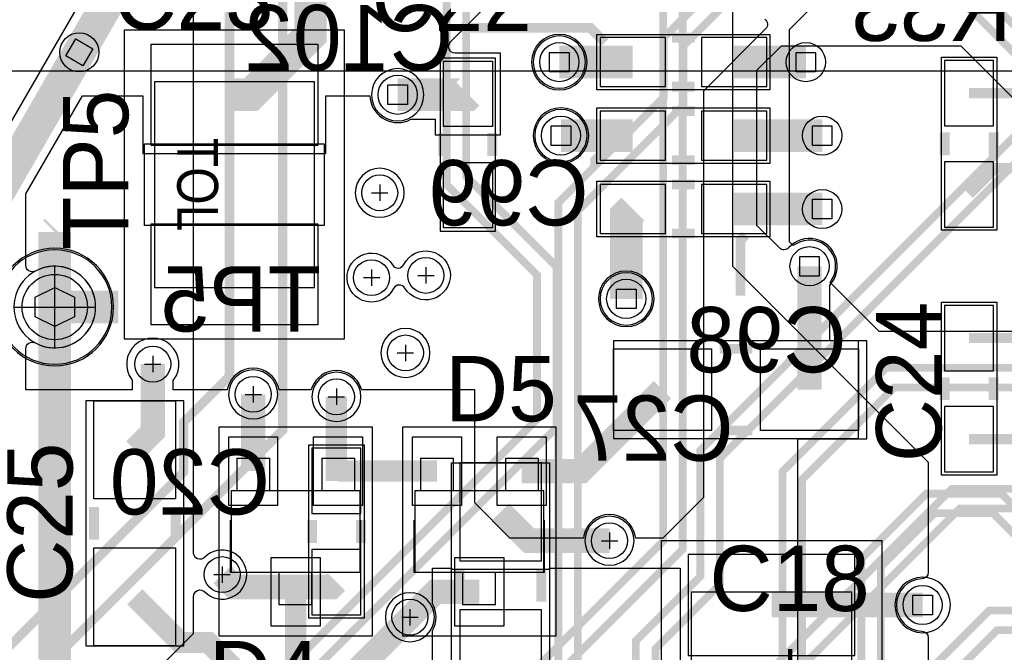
# Model space of a CAD drawing. Extents: x -9303 to 12731, y -3355 to 4522.
# Tile 15 of 51: x 568 to 1172, y 2488 to 2876. Entities that reach past the tile are written whole.
import ezdxf
from ezdxf.enums import TextEntityAlignment as Align

# ---------------------------------------------------------------- set-up
doc = ezdxf.new("R2010")
doc.units = 0
for name, color, linetype in [('BG_DIMENSION', 2, 'CONTINUOUS'), ('ET_BOTTOM', 1, 'CONTINUOUS'), ('ET_LY3', 103, 'CONTINUOUS'), ('ET_LY6', 7, 'CONTINUOUS'), ('ET_LY8', 213, 'CONTINUOUS'), ('ET_TOP', 5, 'CONTINUOUS'), ('MA_NCLEGEND-1-10', 231, 'CONTINUOUS'), ('PG_ASSEMBLY_BOTTOM', 12, 'CONTINUOUS'), ('PG_ASSEMBLY_TOP', 103, 'CONTINUOUS'), ('PG_ORIGIN', 231, 'CONTINUOUS'), ('PG_PLACE_BOUND_BOTTOM', 254, 'CONTINUOUS'), ('PG_PLACE_BOUND_TOP', 200, 'CONTINUOUS'), ('PG_SILKSCREEN_BOTTOM', 212, 'CONTINUOUS'), ('PG_SILKSCREEN_TOP', 110, 'CONTINUOUS'), ('PIN_BOTTOM', 7, 'CONTINUOUS'), ('PIN_LY2GND', 1, 'CONTINUOUS'), ('PIN_LY3', 110, 'CONTINUOUS'), ('PIN_LY4GND', 254, 'CONTINUOUS'), ('PIN_LY5', 7, 'CONTINUOUS'), ('PIN_LY6', 7, 'CONTINUOUS'), ('PIN_LY7PWR', 254, 'CONTINUOUS'), ('PIN_LY8', 110, 'CONTINUOUS'), ('PIN_LY9GND', 254, 'CONTINUOUS'), ('PIN_PASTEMASK_BOTTOM', 1, 'CONTINUOUS'), ('PIN_PASTEMASK_TOP', 5, 'CONTINUOUS'), ('PIN_SOLDERMASK_BOTTOM', 1, 'CONTINUOUS'), ('PIN_SOLDERMASK_TOP', 5, 'CONTINUOUS'), ('PIN_TOP', 5, 'CONTINUOUS'), ('RD_SILKSCREEN_BOTTOM', 12, 'CONTINUOUS'), ('RD_SILKSCREEN_TOP', 155, 'CONTINUOUS'), ('RKI_ALL', 2, 'CONTINUOUS'), ('TOL_ASSEMBLY_BOTTOM', 231, 'CONTINUOUS'), ('TOL_ASSEMBLY_TOP', 231, 'CONTINUOUS'), ('VC_BOTTOM', 254, 'CONTINUOUS'), ('VC_FILMMASKBOTTOM', 1, 'CONTINUOUS'), ('VC_LY2GND', 1, 'CONTINUOUS'), ('VC_LY3', 254, 'CONTINUOUS'), ('VC_LY4GND', 254, 'CONTINUOUS'), ('VC_LY5', 7, 'CONTINUOUS'), ('VC_LY6', 7, 'CONTINUOUS'), ('VC_LY7PWR', 254, 'CONTINUOUS'), ('VC_LY8', 254, 'CONTINUOUS'), ('VC_LY9GND', 254, 'CONTINUOUS'), ('VC_SOLDERMASK_BOTTOM', 1, 'CONTINUOUS'), ('VC_SOLDERMASK_TOP', 5, 'CONTINUOUS'), ('VC_TOP', 5, 'CONTINUOUS'), ('VKO_TOP', 110, 'CONTINUOUS')]:
    doc.layers.add(name, color=color, linetype=linetype)

# ---------------------------------------------------------------- blocks, each defined once
blk = doc.blocks.new('FIGURE_CROSS')
for points in [[(-0.5, 0), (0.5, 0)], [(0, 0.5), (0, -0.5)]]:
    blk.add_lwpolyline(points)
blk = doc.blocks.new('FIGURE_SQUARE')
blk.add_lwpolyline([(-0.5, -0.5), (-0.5, 0.5), (0.5, 0.5), (0.5, -0.5)], close=True)
blk = doc.blocks.new('FIGURE_HEX')
blk.add_lwpolyline([(-0.5, 0), (-0.25, 0.5), (0.25, 0.5), (0.5, 0), (0.25, -0.5), (-0.25, -0.5)], close=True)

msp = doc.modelspace()

# ---------------------------------------------------------------- linework, layer by layer
at = {"layer": 'BG_DIMENSION'}
msp.add_lwpolyline([(2528.74, 2844.49), (-1308.37, 2844.49)], dxfattribs=at)
at = {"layer": 'ET_BOTTOM'}
for points, const_width in [([(2403.71, 2885.4), (2375, 2914.11), (2375, 2941.16), (2361.63, 2954.53), (2161.4, 2954.53), (2040, 2833.13), (1920.43, 2833.13), (1920.42, 2833.14), (1909.56, 2833.14), (1889.55, 2813.13), (1566.88, 2813.13), (1549.01, 2831), (1150, 2831)], 6.25), ([(605, 2856.03), (655, 2942.63)], 20), ([(555, 2769.42), (605, 2856.03)], 20), ([(944, 2850), (899, 2850)], 20), ([(1006, 2850), (1050, 2850)], 20), ([(900, 2805), (944, 2805)], 20), ([(1006, 2805), (1060, 2805)], 20), ([(2403.71, 2735.4), (2384.58, 2754.53), (2084.53, 2754.53), (2076.87, 2746.87), (1291.08, 2746.87), (1252.95, 2785), (1166, 2785), (1150, 2769)], 6.25), ([(944, 2760), (940, 2756), (940, 2705)], 20), ([(1006, 2760), (1060, 2760)], 20), ([(1150, 2681), (1211, 2681), (1265, 2735), (1690.51, 2735), (1789.89, 2635.62), (2276.44, 2635.62), (2295.79, 2616.27), (2311.63, 2616.27), (2322.84, 2627.48), (2322.84, 2631.58), (2357.53, 2666.27), (2361.63, 2666.27), (2372.84, 2677.48), (2372.84, 2681.58), (2396.28, 2705.02), (2423.33, 2705.02), (2453.71, 2735.4)], 6.25), ([(1150, 2619), (1234, 2619), (1325, 2710), (1645, 2710), (1790, 2565), (2220, 2565), (2270, 2515), (2403.06, 2515), (2430, 2488.06), (2430, 2483.96), (2445.79, 2468.17), (2461.63, 2468.17), (2472.84, 2479.38), (2472.84, 2577.16), (2425, 2625), (2425, 2664.11), (2403.71, 2685.4)], 6.25), ([(762.5, 2593.5), (762.5, 2645)], 13), ([(863, 2574.5), (880.63, 2556.87), (929.75, 2556.87)], 15), ([(762.5, 2531.5), (759.5, 2528.5), (700.1, 2528.5), (692.5, 2536.1)], 15), ([(1029, 2517.5), (1121.5, 2517.5)], 15), ([(807.5, 2510), (723.5, 2426), (530, 2426), (397, 2293), (397, 1750), (426, 1721), (509, 1721), (587, 1643), (930, 1643), (1018, 1731), (1018, 1828), (956.63, 1889.37), (917.25, 1889.37)], 15)]:
    msp.add_lwpolyline(points, dxfattribs=dict(at, const_width=const_width))
msp.add_lwpolyline([(821.31, 2414.52), (821.31, 2501.88, 0.272206), (821.31, 2518.12), (821.31, 2540), (832.98, 2540), (832.98, 2539.48), (893.02, 2539.48), (893.02, 2540), (972.98, 2540), (972.98, 2481.48)], format="xyb", dxfattribs=at)
at = {"layer": 'ET_LY3'}
for points, const_width in [([(1195.47, 3155.82), (1170.3, 3130.65), (1170.3, 3095.54), (1149.6, 3074.84), (1115.48, 3074.84), (1091.91, 3098.41), (1091.91, 3132.52), (1076.99, 3147.44), (1000.56, 3147.44), (830, 2976.88), (830, 2775), (885.37, 2719.63), (885.37, 2631.34), (592.03, 2338)], 4.8), ([(1182.3, 3090.56), (1154.58, 3062.84), (1110.5, 3062.84), (1079.91, 3093.43), (1079.91, 3127.54), (1072.01, 3135.44), (1005.54, 3135.44), (842, 2971.9), (842, 2779.98), (897.37, 2724.61), (897.37, 2626.36), (597.01, 2326)], 4.8), ([(1294.98, 3023.38), (1060, 3023.38), (962.59, 2925.97), (962.59, 2556.59), (733, 2327), (681, 2327), (522.98, 2168.98), (522.98, 1951.02), (592, 1882), (592, 1012), (471, 891), (471, 737.02), (563.42, 644.6), (563.42, 366.15), (593.82, 335.75)], 4.8), ([(1290, 3011.38), (1064.98, 3011.38), (974.59, 2920.99), (974.59, 2551.61), (737.98, 2315), (685.98, 2315), (534.98, 2164), (534.98, 1956), (604, 1886.98), (604, 1007.02), (483, 886.02), (483, 742), (575.42, 649.58), (575.42, 371.13), (582.77, 363.78), (589.42, 363.78), (593.82, 368.18), (593.82, 385.75)], 4.8), ([(265, 1173.82), (265, 1245), (330, 1310), (330, 1961.82), (350, 1981.82), (350, 2280.01), (669, 2599.01), (669, 2629.64), (697, 2657.64), (697, 2957), (740, 3000)], 5.75), ([(1180.37, 2852.72), (1152.97, 2880.12), (1152.97, 2911.85), (1194.8, 2953.68)], 4.8), ([(264.61, 1124.61), (295, 1155), (295, 1225), (360, 1290), (360, 1943), (380, 1963), (380, 2275), (729.63, 2624.63), (729.63, 2901.54), (727.48, 2903.69), (727.48, 2919.53), (728, 2920.05), (728, 2938), (740, 2950)], 5.75), ([(605, 2856.03), (655, 2942.63)], 20), ([(1185.35, 2864.72), (1164.97, 2885.1), (1164.97, 2906.87), (1199.78, 2941.68)], 4.8), ([(555, 2769.42), (605, 2856.03)], 20), ([(1195.92, 2588.62), (1139.41, 2588.62), (1029.03, 2478.24), (1029.03, 2344.81), (912.42, 2228.2), (912.42, 2087.44), (938.87, 2060.99), (964.27, 2060.99), (989.32, 2086.04), (989.32, 2188.21), (1002.74, 2201.63), (1014.41, 2201.63), (1027.82, 2188.22), (1027.82, 2083.98), (980.76, 2036.92), (728.34, 2036.92), (633, 1941.58), (633, 862.02), (674, 821.02), (674, 644.98), (613.42, 584.4), (613.42, 316.15), (643.82, 285.75)], 4.8), ([(1200.9, 2576.62), (1144.39, 2576.62), (1041.03, 2473.26)], 4.8), ([(1222.37, 2514.1), (1162.26, 2514.1), (1077.11, 2428.95), (1077.11, 2170.18), (1093.75, 2153.54), (1136.16, 2153.54), (1161.21, 2178.59), (1161.21, 2439.55), (1172.37, 2450.71), (1188.18, 2450.71)], 4.8), ([(1227.35, 2502.1), (1167.24, 2502.1), (1089.11, 2423.97), (1089.11, 2175.16), (1098.73, 2165.54), (1131.18, 2165.54), (1149.21, 2183.57), (1149.21, 2444.53), (1167.39, 2462.71), (1193.16, 2462.71)], 4.8)]:
    msp.add_lwpolyline(points, dxfattribs=dict(at, const_width=const_width))
at = {"layer": 'ET_LY6'}
for points in [[(1005, 2915), (1005, 2725), (1125, 2605), (1125, 2537.51, -0.406553), (1121.1, 2533.52, 0.975343), (1121.1, 2501.48, -0.406553), (1125, 2497.49), (1125, 2175)], [(1463.54, 2685), (1095, 2685), (1064.93, 2715.07), (1065.78, 2716.43, 0.800442), (1043.68, 2738.53), (1042.32, 2737.68), (1040, 2740), (1040, 2870), (1077.5, 2907.5), (1593.72, 2907.5, 0.721929)], [(100, 1925), (675, 2500), (675, 2522.71, -0.669046), (681.84, 2525.52, 2.427132), (681.84, 2546.68, -0.669046), (675, 2549.49), (675, 2900)]]:
    msp.add_lwpolyline(points, format="xyb", dxfattribs=at)
for points in [[(915.02, 2850, 1), (882.98, 2850, 1)], [(816.02, 2830, 1), (783.98, 2830, 1)], [(916.02, 2805, 1), (883.98, 2805, 1)], [(804.02, 2770, 1), (773.98, 2770, 1)], [(797.43, 2711.27, -3.87035), (796.83, 2725.81, 0.589185), (803.82, 2726.1, -3.87035), (804.42, 2711.56, 0.589185)], [(956.02, 2705, 1), (923.98, 2705, 1)], [(819.77, 2671.87, 1), (789.73, 2671.87, 1)], [(726.52, 2646.5, 1), (696.48, 2646.5, 1)], [(777.52, 2645, 1), (747.48, 2645, 1)], [(944.77, 2556.87, 1), (914.73, 2556.87, 1)], [(822.52, 2510, 1), (792.48, 2510, 1)]]:
    msp.add_lwpolyline(points, format="xyb", close=True, dxfattribs=at)
at = {"layer": 'ET_LY8'}
for points, const_width in [([(3101.81, 3035.4), (3132.21, 3005), (3167, 3005), (3183, 3021), (3183, 3181.42), (3134.09, 3230.33), (1364.78, 3230.33), (1086.45, 2952), (1050.02, 2952), (963, 2864.98), (963, 2828.55), (898.36, 2763.91), (898.36, 2105.34), (825.03, 2032.01), (756.03, 2032.01), (704.76, 1980.74), (704.76, 1861.71), (535.77, 1692.72), (535.77, 1100.77), (359.83, 924.83), (359.83, 558.19), (463.42, 454.6), (463.42, 216.15), (493.82, 185.75)], 4.8), ([(1369.76, 3218.33), (1091.43, 2940), (1055, 2940), (975, 2860), (975, 2823.57), (910.36, 2758.93), (910.36, 2100.36), (830.01, 2020.01), (761.01, 2020.01), (716.76, 1975.76), (716.76, 1856.73), (547.77, 1687.74), (547.77, 1095.79), (371.83, 919.85), (371.83, 563.17), (475.42, 459.58), (475.42, 221.13), (482.77, 213.78), (489.42, 213.78), (493.82, 218.18), (493.82, 235.75)], 4.8), ([(605, 2856.03), (655, 2942.63)], 20), ([(555, 2769.42), (605, 2856.03)], 20), ([(1207.16, 2834.01), (985.34, 2612.19), (985.34, 2535.08), (945.89, 2495.63), (945.89, 2300.16), (960.22, 2285.83), (960.22, 2045.5), (604, 1689.28), (604, 1477.98), (578, 1451.98), (578, 1004), (402, 828), (402, 624.02), (513.42, 512.6), (513.42, 166.15), (543.82, 135.75)], 4.8), ([(1212.14, 2822.01), (997.34, 2607.21), (997.34, 2530.1), (957.89, 2490.65), (957.89, 2305.14), (972.22, 2290.81), (972.22, 2040.52), (616, 1684.3), (616, 1473), (590, 1447), (590, 999.02), (414, 823.02), (414, 629), (525.42, 517.58), (525.42, 171.13), (532.77, 163.78), (539.42, 163.78), (543.82, 168.18), (543.82, 185.75)], 4.8), ([(1227.39, 2662.75), (1099.16, 2662.75), (1035.65, 2599.24), (1035.65, 2308.47), (1051.57, 2292.55), (1079.13, 2292.55), (1095.96, 2309.38), (1095.96, 2540.85), (1128.82, 2573.71), (1164.64, 2573.71), (1192.11, 2546.24)], 4.8), ([(1232.37, 2650.75), (1104.14, 2650.75), (1047.65, 2594.26), (1047.65, 2313.45), (1056.55, 2304.55), (1074.15, 2304.55), (1083.96, 2314.36), (1083.96, 2545.83), (1123.84, 2585.71), (1169.62, 2585.71), (1204.11, 2551.22)], 4.8)]:
    msp.add_lwpolyline(points, dxfattribs=dict(at, const_width=const_width))
at = {"layer": 'ET_TOP'}
for points, const_width in [([(605, 2856.03), (655, 2942.63)], 20), ([(746.61, 2911.61), (746.61, 2866.61), (710, 2830), (700, 2830)], 20), ([(555, 2769.42), (605, 2856.03)], 20), ([(843, 2830.5), (842.5, 2830), (800, 2830)], 20), ([(591, 2747), (590, 2746)], 20), ([(590, 2746), (590, 2700)], 20), ([(1052.25, 2649.37), (1052.25, 2725)], 15), ([(590, 2700), (590, 2664)], 20), ([(590, 2700), (629, 2700)], 20), ([(590, 2664), (592, 2662)], 20), ([(639, 2612.5), (650, 2623.5), (650, 2665)], 15), ([(711.5, 2646.5), (711.5, 2599.5)], 15), ([(876, 2599.5), (912.38, 2599.5), (962.25, 2649.37)], 15), ([(762.5, 2645), (762.5, 2600.5), (763.5, 2599.5)], 13), ([(824, 2599.5), (763.5, 2599.5)], 13), ([(807.5, 2510), (823, 2525.5), (850, 2525.5)], 15), ([(639, 2522.5), (667, 2494.5), (684, 2494.5), (709, 2469.5), (709, 2404), (675, 2370), (675, 2369)], 13), ([(737.5, 2525.5), (737.5, 2435), (744, 2428.5)], 13)]:
    msp.add_lwpolyline(points, dxfattribs=dict(at, const_width=const_width))
for points, format in [([(1024.85, 2876.34, -0.457873), (1025.3, 2870.3), (987.25, 2832.25), (987.25, 2583.25), (962.5, 2558.5), (945.77, 2558.5), (945.44, 2560.1, 0.815106), (914.06, 2560.1), (913.73, 2558.5), (868.75, 2558.5), (847.25, 2580), (847.25, 2649.37), (777.97, 2649.37), (777.49, 2650.66, 0.691326), (747.51, 2650.66), (747.03, 2649.37), (727.33, 2649.37), (726.92, 2650.83, 0.757873), (696.08, 2650.83), (695.67, 2649.37), (662.52, 2649.37), (662.52, 2654.98), (662.9, 2655.51, 1.977107), (637.1, 2655.51), (637.48, 2654.98), (637.48, 2649.37), (572.25, 2649.37), (572.25, 2674.44, -0.567342), (578.14, 2677.97, 1.674063), (578.14, 2722.03, -0.567342), (572.25, 2725.56), (572.25, 2769.27), (606.95, 2829.37), (643.98, 2829.37), (643.98, 2793.98), (756.02, 2793.98), (756.02, 2829.37), (782.9, 2829.37), (783.14, 2827.65, 0.521367), (808.01, 2814.98), (822.98, 2814.98), (822.98, 2805.48), (863.02, 2805.48), (863.02, 2855.52), (835.18, 2855.52, -0.667347), (832.35, 2862.34), (900, 2929.98)], "xyb"), ([(590, 2664, 20, 20, 0), (590, 2481.62, 10, 10, 0), (594.75, 2476.87, 10, 10, 0), (594.75, 2448.75, 10, 10, 0), (612.5, 2431, 10, 10, 0)], "xyseb")]:
    msp.add_lwpolyline(points, format=format, dxfattribs=at)
for points in [[(916.02, 2850, 1), (881.98, 2850, 1)], [(915, 2200), (895, 2220), (895, 2315), (990, 2315), (1045, 2370), (1045, 2619.36), (1087.26, 2619.36), (1087.26, 2679.38), (1064.76, 2679.38), (1064.76, 2713.47, 1.006465), (1039.59, 2736.37, -0.430449), (1033.78, 2736.22), (1020, 2750), (1020, 2845), (1035, 2860), (1145, 2860), (1205, 2800), (1205, 2340), (1065, 2200)], [(917.02, 2805, 1), (882.98, 2805, 1)], [(957.02, 2705, 1), (922.98, 2705, 1)], [(1138.52, 2517.5, 1), (1104.48, 2517.5, 1)]]:
    msp.add_lwpolyline(points, format="xyb", close=True, dxfattribs=at)
at = {"layer": 'PG_ASSEMBLY_BOTTOM', "const_width": 6}
for points in [[(982, 2865), (968, 2865)], [(982, 2835), (968, 2835)], [(982, 2820), (968, 2820)], [(1135, 2793), (1135, 2807)], [(1165, 2793), (1165, 2807)], [(982, 2790), (968, 2790)], [(982, 2775), (968, 2775)], [(982, 2745), (968, 2745)], [(1135, 2657), (1135, 2643)], [(1165, 2657), (1165, 2643)], [(747.5, 2569.5), (747.5, 2555.5)], [(777.5, 2569.5), (777.5, 2555.5)], [(838, 2519.5), (838, 2539.5)], [(888, 2519.5), (888, 2539.5)]]:
    msp.add_lwpolyline(points, dxfattribs=at)
at = {"layer": 'PG_ASSEMBLY_BOTTOM'}
msp.add_lwpolyline([(1078, 2525.5), (1078, 2399.5), (980, 2399.5), (980, 2525.5), (1078, 2525.5)], dxfattribs=at)
at = {"layer": 'PG_ASSEMBLY_TOP'}
for points in [[(651, 2838), (651, 2712), (749, 2712), (749, 2838), (651, 2838)], [(701.5, 2607.5), (721.5, 2607.5)], [(701.5, 2607.5), (701.5, 2587.5)], [(721.5, 2607.5), (721.5, 2587.5)], [(753.5, 2607.5), (773.5, 2607.5)], [(753.5, 2607.5), (753.5, 2587.5)], [(773.5, 2607.5), (773.5, 2587.5)], [(814, 2607.5), (834, 2607.5)], [(814, 2607.5), (814, 2587.5)], [(834, 2607.5), (834, 2587.5)], [(866, 2607.5), (886, 2607.5)], [(866, 2607.5), (866, 2587.5)], [(886, 2607.5), (886, 2587.5)], [(698, 2587.5), (698, 2537.5)], [(777, 2587.5), (698, 2587.5)], [(777, 2537.5), (777, 2587.5)], [(810.5, 2587.5), (810.5, 2537.5)], [(889.5, 2587.5), (810.5, 2587.5)], [(889.5, 2537.5), (889.5, 2587.5)], [(698, 2537.5), (777, 2537.5)], [(727.5, 2517.5), (727.5, 2537.5)], [(747.5, 2517.5), (747.5, 2537.5)], [(810.5, 2537.5), (889.5, 2537.5)], [(840, 2517.5), (840, 2537.5)], [(860, 2517.5), (860, 2537.5)], [(747.5, 2517.5), (727.5, 2517.5)], [(860, 2517.5), (840, 2517.5)]]:
    msp.add_lwpolyline(points, dxfattribs=at)
at = {"layer": 'PG_ASSEMBLY_TOP', "const_width": 6}
for points in [[(828, 2792.5), (828, 2806.5)], [(858, 2792.5), (858, 2806.5)], [(997.25, 2674.37), (1017.25, 2674.37)], [(997.25, 2624.37), (1017.25, 2624.37)], [(614, 2557.5), (614, 2577.5)], [(664, 2557.5), (664, 2577.5)]]:
    msp.add_lwpolyline(points, dxfattribs=at)
at = {"layer": 'PG_ASSEMBLY_TOP'}
msp.add_lwpolyline([(625, 2700, 1), (555, 2700, 1), (625, 2700)], format="xyb", dxfattribs=at)
at = {"layer": 'PG_ORIGIN'}
msp.add_lwpolyline([(615, 2700, 1), (565, 2700, 1), (615, 2700)], format="xyb", dxfattribs=at)
for points in [[(590, 2675), (590, 2725)], [(565, 2700), (615, 2700)]]:
    msp.add_lwpolyline(points, dxfattribs=at)
at = {"layer": 'PG_PLACE_BOUND_BOTTOM'}
for points in [[(1028, 2833), (922, 2833), (922, 2867), (1028, 2867)], [(1133, 2747), (1133, 2853), (1167, 2853), (1167, 2747)], [(1028, 2788), (922, 2788), (922, 2822), (1028, 2822)], [(1028, 2743), (922, 2743), (922, 2777), (1028, 2777)], [(1167, 2703), (1167, 2597), (1133, 2597), (1133, 2703)], [(779.5, 2615.5), (779.5, 2509.5), (745.5, 2509.5), (745.5, 2615.5)], [(833, 2454.5), (833, 2604.5), (893, 2604.5), (893, 2454.5)], [(1096.5, 2557), (1096.5, 2368), (961.5, 2368), (961.5, 2557)]]:
    msp.add_lwpolyline(points, close=True, dxfattribs=at)
at = {"layer": 'PG_PLACE_BOUND_TOP'}
for points in [[(632.5, 2869.5), (632.5, 2680.5), (767.5, 2680.5), (767.5, 2869.5)], [(860, 2746.5), (860, 2852.5), (826, 2852.5), (826, 2746.5)], [(932.25, 2619.37), (1082.25, 2619.37), (1082.25, 2679.37), (932.25, 2679.37)], [(669, 2492.5), (669, 2642.5), (609, 2642.5), (609, 2492.5)], [(691.5, 2498.5), (784.5, 2498.5), (784.5, 2626.5), (691.5, 2626.5), (690.5, 2626.5), (690.5, 2498.5)], [(804, 2498.5), (897, 2498.5), (897, 2626.5), (804, 2626.5), (803, 2626.5), (803, 2498.5)]]:
    msp.add_lwpolyline(points, close=True, dxfattribs=at)
msp.add_lwpolyline([(626, 2700, 1), (554, 2700, 1)], format="xyb", close=True, dxfattribs=at)
at = {"layer": 'PG_SILKSCREEN_BOTTOM', "const_width": 6}
for points in [[(839, 2871), (918, 2871), (927, 2862)], [(982, 2865), (968, 2865)], [(982, 2835), (968, 2835)], [(982, 2820), (968, 2820)], [(1135, 2793), (1135, 2807)], [(1165, 2793), (1165, 2807)], [(918, 2788), (919, 2788), (927, 2796)], [(982, 2790), (968, 2790)], [(982, 2775), (968, 2775)], [(982, 2745), (968, 2745)], [(1010, 2707), (1010, 2741), (1013, 2744)], [(1135, 2657), (1135, 2643)], [(1165, 2657), (1165, 2643)], [(747.5, 2569.5), (747.5, 2555.5)], [(777.5, 2569.5), (777.5, 2555.5)], [(838, 2519.5), (838, 2539.5)], [(888, 2519.5), (888, 2539.5)]]:
    msp.add_lwpolyline(points, dxfattribs=at)
at = {"layer": 'PG_SILKSCREEN_BOTTOM'}
msp.add_lwpolyline([(625, 2700, 1), (555, 2700, 1), (625, 2700)], format="xyb", dxfattribs=at)
msp.add_lwpolyline([(1078, 2525.5), (1078, 2399.5), (980, 2399.5), (980, 2525.5), (1078, 2525.5)], dxfattribs=at)
at = {"layer": 'PG_SILKSCREEN_TOP'}
for points in [[(651, 2838), (651, 2712), (749, 2712), (749, 2838), (651, 2838)], [(697.5, 2569.5), (697.5, 2537.5), (698, 2537.5)], [(777, 2537.5), (777.5, 2537.5), (777.5, 2569.5)], [(810, 2569.5), (810, 2537.5), (810.5, 2537.5)], [(889.5, 2537.5), (890, 2537.5), (890, 2569.5)], [(698, 2537.5), (713.5, 2537.5)], [(761.5, 2537.5), (777, 2537.5)], [(810.5, 2537.5), (826, 2537.5)], [(874, 2537.5), (889.5, 2537.5)]]:
    msp.add_lwpolyline(points, dxfattribs=at)
at = {"layer": 'PG_SILKSCREEN_TOP', "const_width": 6}
for points in [[(828, 2792.5), (828, 2806.5)], [(858, 2792.5), (858, 2806.5)], [(997.25, 2674.37), (1017.25, 2674.37)], [(997.25, 2624.37), (1017.25, 2624.37)], [(614, 2557.5), (614, 2577.5)], [(664, 2557.5), (664, 2577.5)]]:
    msp.add_lwpolyline(points, dxfattribs=at)
at = {"layer": 'PG_SILKSCREEN_TOP'}
msp.add_lwpolyline([(625, 2700, 1), (555, 2700, 1), (625, 2700)], format="xyb", dxfattribs=at)
at = {"layer": 'PIN_BOTTOM'}
for points in [[(924, 2835), (964, 2835), (964, 2865), (924, 2865)], [(986, 2835), (1026, 2835), (1026, 2865), (986, 2865)], [(1135, 2851), (1135, 2811), (1165, 2811), (1165, 2851)], [(924, 2790), (964, 2790), (964, 2820), (924, 2820)], [(986, 2790), (1026, 2790), (1026, 2820), (986, 2820)], [(1135, 2789), (1135, 2749), (1165, 2749), (1165, 2789)], [(924, 2745), (964, 2745), (964, 2775), (924, 2775)], [(986, 2745), (1026, 2745), (1026, 2775), (986, 2775)], [(1165, 2661), (1165, 2701), (1135, 2701), (1135, 2661)], [(1165, 2599), (1165, 2639), (1135, 2639), (1135, 2599)], [(777.5, 2573.5), (777.5, 2613.5), (747.5, 2613.5), (747.5, 2573.5)], [(888, 2544.5), (888, 2604.5), (838, 2604.5), (838, 2544.5)], [(777.5, 2511.5), (777.5, 2551.5), (747.5, 2551.5), (747.5, 2511.5)], [(1080, 2548.5), (978, 2548.5), (978, 2486.5), (1080, 2486.5)], [(888, 2454.5), (888, 2514.5), (838, 2514.5), (838, 2454.5)]]:
    msp.add_lwpolyline(points, close=True, dxfattribs=at)
msp.add_circle((590, 2700), 20, dxfattribs=at)
at = {"layer": 'PIN_LY2GND'}
msp.add_circle((590, 2700), 20, dxfattribs=at)
at = {"layer": 'PIN_LY3'}
msp.add_circle((590, 2700), 20, dxfattribs=at)
at = {"layer": 'PIN_LY4GND'}
msp.add_circle((590, 2700), 20, dxfattribs=at)
at = {"layer": 'PIN_LY5'}
msp.add_circle((590, 2700), 20, dxfattribs=at)
at = {"layer": 'PIN_LY6'}
msp.add_circle((590, 2700), 20, dxfattribs=at)
at = {"layer": 'PIN_LY7PWR'}
msp.add_circle((590, 2700), 20, dxfattribs=at)
at = {"layer": 'PIN_LY8'}
msp.add_circle((590, 2700), 20, dxfattribs=at)
at = {"layer": 'PIN_LY9GND'}
msp.add_circle((590, 2700), 20, dxfattribs=at)
at = {"layer": 'PIN_PASTEMASK_BOTTOM'}
for points in [[(924, 2835), (964, 2835), (964, 2865), (924, 2865)], [(986, 2835), (1026, 2835), (1026, 2865), (986, 2865)], [(1135, 2851), (1135, 2811), (1165, 2811), (1165, 2851)], [(924, 2790), (964, 2790), (964, 2820), (924, 2820)], [(986, 2790), (1026, 2790), (1026, 2820), (986, 2820)], [(1135, 2789), (1135, 2749), (1165, 2749), (1165, 2789)], [(924, 2745), (964, 2745), (964, 2775), (924, 2775)], [(986, 2745), (1026, 2745), (1026, 2775), (986, 2775)], [(1165, 2661), (1165, 2701), (1135, 2701), (1135, 2661)], [(1165, 2599), (1165, 2639), (1135, 2639), (1135, 2599)], [(777.5, 2573.5), (777.5, 2613.5), (747.5, 2613.5), (747.5, 2573.5)], [(888, 2544.5), (888, 2604.5), (838, 2604.5), (838, 2544.5)], [(777.5, 2511.5), (777.5, 2551.5), (747.5, 2551.5), (747.5, 2511.5)], [(1080, 2548.5), (978, 2548.5), (978, 2486.5), (1080, 2486.5)], [(888, 2454.5), (888, 2514.5), (838, 2514.5), (838, 2454.5)]]:
    msp.add_lwpolyline(points, close=True, dxfattribs=at)
at = {"layer": 'PIN_PASTEMASK_TOP'}
for points in [[(649, 2861), (751, 2861), (751, 2799), (649, 2799)], [(858, 2850.5), (858, 2810.5), (828, 2810.5), (828, 2850.5)], [(858, 2788.5), (858, 2748.5), (828, 2748.5), (828, 2788.5)], [(649, 2751), (751, 2751), (751, 2689), (649, 2689)], [(932.25, 2674.37), (992.25, 2674.37), (992.25, 2624.37), (932.25, 2624.37)], [(1022.25, 2674.37), (1082.25, 2674.37), (1082.25, 2624.37), (1022.25, 2624.37)], [(614, 2582.5), (614, 2642.5), (664, 2642.5), (664, 2582.5)], [(696.5, 2578.5), (696.5, 2620.5), (726.5, 2620.5), (726.5, 2578.5)], [(748.5, 2578.5), (748.5, 2620.5), (778.5, 2620.5), (778.5, 2578.5)], [(809, 2578.5), (809, 2620.5), (839, 2620.5), (839, 2578.5)], [(861, 2578.5), (861, 2620.5), (891, 2620.5), (891, 2578.5)], [(614, 2492.5), (614, 2552.5), (664, 2552.5), (664, 2492.5)], [(722.5, 2504.5), (722.5, 2546.5), (752.5, 2546.5), (752.5, 2504.5)], [(835, 2504.5), (835, 2546.5), (865, 2546.5), (865, 2504.5)]]:
    msp.add_lwpolyline(points, close=True, dxfattribs=at)
at = {"layer": 'PIN_SOLDERMASK_BOTTOM'}
for points in [[(924, 2835), (964, 2835), (964, 2865), (924, 2865)], [(986, 2835), (1026, 2835), (1026, 2865), (986, 2865)], [(1135, 2851), (1135, 2811), (1165, 2811), (1165, 2851)], [(924, 2790), (964, 2790), (964, 2820), (924, 2820)], [(986, 2790), (1026, 2790), (1026, 2820), (986, 2820)], [(1135, 2789), (1135, 2749), (1165, 2749), (1165, 2789)], [(924, 2745), (964, 2745), (964, 2775), (924, 2775)], [(986, 2745), (1026, 2745), (1026, 2775), (986, 2775)], [(1165, 2661), (1165, 2701), (1135, 2701), (1135, 2661)], [(1165, 2599), (1165, 2639), (1135, 2639), (1135, 2599)], [(777.5, 2573.5), (777.5, 2613.5), (747.5, 2613.5), (747.5, 2573.5)], [(888, 2544.5), (888, 2604.5), (838, 2604.5), (838, 2544.5)], [(777.5, 2511.5), (777.5, 2551.5), (747.5, 2551.5), (747.5, 2511.5)], [(1080, 2548.5), (978, 2548.5), (978, 2486.5), (1080, 2486.5)], [(888, 2454.5), (888, 2514.5), (838, 2514.5), (838, 2454.5)]]:
    msp.add_lwpolyline(points, close=True, dxfattribs=at)
msp.add_circle((590, 2700), 20, dxfattribs=at)
at = {"layer": 'PIN_SOLDERMASK_TOP'}
for points in [[(649, 2861), (751, 2861), (751, 2799), (649, 2799)], [(858, 2850.5), (858, 2810.5), (828, 2810.5), (828, 2850.5)], [(858, 2788.5), (858, 2748.5), (828, 2748.5), (828, 2788.5)], [(649, 2751), (751, 2751), (751, 2689), (649, 2689)], [(932.25, 2674.37), (992.25, 2674.37), (992.25, 2624.37), (932.25, 2624.37)], [(1022.25, 2674.37), (1082.25, 2674.37), (1082.25, 2624.37), (1022.25, 2624.37)], [(614, 2582.5), (614, 2642.5), (664, 2642.5), (664, 2582.5)], [(696.5, 2578.5), (696.5, 2620.5), (726.5, 2620.5), (726.5, 2578.5)], [(748.5, 2578.5), (748.5, 2620.5), (778.5, 2620.5), (778.5, 2578.5)], [(809, 2578.5), (809, 2620.5), (839, 2620.5), (839, 2578.5)], [(861, 2578.5), (861, 2620.5), (891, 2620.5), (891, 2578.5)], [(614, 2492.5), (614, 2552.5), (664, 2552.5), (664, 2492.5)], [(722.5, 2504.5), (722.5, 2546.5), (752.5, 2546.5), (752.5, 2504.5)], [(835, 2504.5), (835, 2546.5), (865, 2546.5), (865, 2504.5)]]:
    msp.add_lwpolyline(points, close=True, dxfattribs=at)
msp.add_circle((590, 2700), 20, dxfattribs=at)
at = {"layer": 'PIN_TOP'}
for points in [[(649, 2861), (751, 2861), (751, 2799), (649, 2799)], [(858, 2850.5), (858, 2810.5), (828, 2810.5), (828, 2850.5)], [(858, 2788.5), (858, 2748.5), (828, 2748.5), (828, 2788.5)], [(649, 2751), (751, 2751), (751, 2689), (649, 2689)], [(932.25, 2674.37), (992.25, 2674.37), (992.25, 2624.37), (932.25, 2624.37)], [(1022.25, 2674.37), (1082.25, 2674.37), (1082.25, 2624.37), (1022.25, 2624.37)], [(614, 2582.5), (614, 2642.5), (664, 2642.5), (664, 2582.5)], [(696.5, 2578.5), (696.5, 2620.5), (726.5, 2620.5), (726.5, 2578.5)], [(748.5, 2578.5), (748.5, 2620.5), (778.5, 2620.5), (778.5, 2578.5)], [(809, 2578.5), (809, 2620.5), (839, 2620.5), (839, 2578.5)], [(861, 2578.5), (861, 2620.5), (891, 2620.5), (891, 2578.5)], [(614, 2492.5), (614, 2552.5), (664, 2552.5), (664, 2492.5)], [(722.5, 2504.5), (722.5, 2546.5), (752.5, 2546.5), (752.5, 2504.5)], [(835, 2504.5), (835, 2546.5), (865, 2546.5), (865, 2504.5)]]:
    msp.add_lwpolyline(points, close=True, dxfattribs=at)
msp.add_circle((590, 2700), 20, dxfattribs=at)
at = {"layer": 'RKI_ALL'}
msp.add_lwpolyline([(35, 35), (35, 1898.45), (813.38, 3246.65), (4689.41, 3246.65), (4689.41, 35)], close=True, dxfattribs=at)
at = {"layer": 'VC_BOTTOM'}
for centre, radius in [((605, 2856.03), 12), ((899, 2850), 12), ((1050, 2850), 12), ((800, 2830), 12), ((900, 2805), 12), ((1060, 2805), 12), ((789, 2770), 11), ((1060, 2760), 12), ((1052.25, 2725), 12), ((784, 2718), 11), ((817.25, 2719.37), 11), ((940, 2705), 12), ((804.75, 2671.87), 11), ((650, 2665), 11), ((711.5, 2646.5), 11), ((762.5, 2645), 11), ((929.75, 2556.87), 11), ((692.5, 2536.1), 11), ((1121.5, 2517.5), 12), ((807.5, 2510), 11)]:
    msp.add_circle(centre, radius, dxfattribs=at)
at = {"layer": 'VC_FILMMASKBOTTOM'}
for centre in [(605, 2856.03), (899, 2850), (1050, 2850), (800, 2830), (900, 2805), (1060, 2805), (1060, 2760), (1052.25, 2725), (940, 2705), (1121.5, 2517.5)]:
    msp.add_circle(centre, 12, dxfattribs=at)
at = {"layer": 'VC_LY2GND'}
for centre, radius in [((605, 2856.03), 12), ((899, 2850), 12), ((1050, 2850), 12), ((800, 2830), 12), ((900, 2805), 12), ((1060, 2805), 12), ((789, 2770), 11), ((1060, 2760), 12), ((1052.25, 2725), 12), ((784, 2718), 11), ((817.25, 2719.37), 11), ((940, 2705), 12), ((804.75, 2671.87), 11), ((650, 2665), 11), ((711.5, 2646.5), 11), ((762.5, 2645), 11), ((929.75, 2556.87), 11), ((692.5, 2536.1), 11), ((1121.5, 2517.5), 12), ((807.5, 2510), 11)]:
    msp.add_circle(centre, radius, dxfattribs=at)
at = {"layer": 'VC_LY3'}
for centre, radius in [((605, 2856.03), 12), ((899, 2850), 12), ((1050, 2850), 12), ((800, 2830), 12), ((900, 2805), 12), ((1060, 2805), 12), ((789, 2770), 11), ((1060, 2760), 12), ((1052.25, 2725), 12), ((784, 2718), 11), ((817.25, 2719.37), 11), ((940, 2705), 12), ((804.75, 2671.87), 11), ((650, 2665), 11), ((711.5, 2646.5), 11), ((762.5, 2645), 11), ((929.75, 2556.87), 11), ((692.5, 2536.1), 11), ((1121.5, 2517.5), 12), ((807.5, 2510), 11)]:
    msp.add_circle(centre, radius, dxfattribs=at)
at = {"layer": 'VC_LY4GND'}
for centre, radius in [((605, 2856.03), 12), ((899, 2850), 12), ((1050, 2850), 12), ((800, 2830), 12), ((900, 2805), 12), ((1060, 2805), 12), ((789, 2770), 11), ((1060, 2760), 12), ((1052.25, 2725), 12), ((784, 2718), 11), ((817.25, 2719.37), 11), ((940, 2705), 12), ((804.75, 2671.87), 11), ((650, 2665), 11), ((711.5, 2646.5), 11), ((762.5, 2645), 11), ((929.75, 2556.87), 11), ((692.5, 2536.1), 11), ((1121.5, 2517.5), 12), ((807.5, 2510), 11)]:
    msp.add_circle(centre, radius, dxfattribs=at)
at = {"layer": 'VC_LY5'}
for centre, radius in [((605, 2856.03), 12), ((899, 2850), 12), ((1050, 2850), 12), ((800, 2830), 12), ((900, 2805), 12), ((1060, 2805), 12), ((789, 2770), 11), ((1060, 2760), 12), ((1052.25, 2725), 12), ((784, 2718), 11), ((817.25, 2719.37), 11), ((940, 2705), 12), ((804.75, 2671.87), 11), ((650, 2665), 11), ((711.5, 2646.5), 11), ((762.5, 2645), 11), ((929.75, 2556.87), 11), ((692.5, 2536.1), 11), ((1121.5, 2517.5), 12), ((807.5, 2510), 11)]:
    msp.add_circle(centre, radius, dxfattribs=at)
at = {"layer": 'VC_LY6'}
for centre, radius in [((605, 2856.03), 12), ((899, 2850), 12), ((1050, 2850), 12), ((800, 2830), 12), ((900, 2805), 12), ((1060, 2805), 12), ((789, 2770), 11), ((1060, 2760), 12), ((1052.25, 2725), 12), ((784, 2718), 11), ((817.25, 2719.37), 11), ((940, 2705), 12), ((804.75, 2671.87), 11), ((650, 2665), 11), ((711.5, 2646.5), 11), ((762.5, 2645), 11), ((929.75, 2556.87), 11), ((692.5, 2536.1), 11), ((1121.5, 2517.5), 12), ((807.5, 2510), 11)]:
    msp.add_circle(centre, radius, dxfattribs=at)
at = {"layer": 'VC_LY7PWR'}
for centre, radius in [((605, 2856.03), 12), ((899, 2850), 12), ((1050, 2850), 12), ((800, 2830), 12), ((900, 2805), 12), ((1060, 2805), 12), ((789, 2770), 11), ((1060, 2760), 12), ((1052.25, 2725), 12), ((784, 2718), 11), ((817.25, 2719.37), 11), ((940, 2705), 12), ((804.75, 2671.87), 11), ((650, 2665), 11), ((711.5, 2646.5), 11), ((762.5, 2645), 11), ((929.75, 2556.87), 11), ((692.5, 2536.1), 11), ((1121.5, 2517.5), 12), ((807.5, 2510), 11)]:
    msp.add_circle(centre, radius, dxfattribs=at)
at = {"layer": 'VC_LY8'}
for centre, radius in [((605, 2856.03), 12), ((899, 2850), 12), ((1050, 2850), 12), ((800, 2830), 12), ((900, 2805), 12), ((1060, 2805), 12), ((789, 2770), 11), ((1060, 2760), 12), ((1052.25, 2725), 12), ((784, 2718), 11), ((817.25, 2719.37), 11), ((940, 2705), 12), ((804.75, 2671.87), 11), ((650, 2665), 11), ((711.5, 2646.5), 11), ((762.5, 2645), 11), ((929.75, 2556.87), 11), ((692.5, 2536.1), 11), ((1121.5, 2517.5), 12), ((807.5, 2510), 11)]:
    msp.add_circle(centre, radius, dxfattribs=at)
at = {"layer": 'VC_LY9GND'}
for centre, radius in [((605, 2856.03), 12), ((899, 2850), 12), ((1050, 2850), 12), ((800, 2830), 12), ((900, 2805), 12), ((1060, 2805), 12), ((789, 2770), 11), ((1060, 2760), 12), ((1052.25, 2725), 12), ((784, 2718), 11), ((817.25, 2719.37), 11), ((940, 2705), 12), ((804.75, 2671.87), 11), ((650, 2665), 11), ((711.5, 2646.5), 11), ((762.5, 2645), 11), ((929.75, 2556.87), 11), ((692.5, 2536.1), 11), ((1121.5, 2517.5), 12), ((807.5, 2510), 11)]:
    msp.add_circle(centre, radius, dxfattribs=at)
at = {"layer": 'VC_SOLDERMASK_BOTTOM'}
for centre, radius in [((605, 2856.03), 12), ((899, 2850), 12), ((1050, 2850), 12), ((800, 2830), 12), ((900, 2805), 12), ((1060, 2805), 12), ((789, 2770), 11), ((1060, 2760), 12), ((1052.25, 2725), 12), ((784, 2718), 11), ((817.25, 2719.37), 11), ((940, 2705), 12), ((804.75, 2671.87), 11), ((650, 2665), 11), ((711.5, 2646.5), 11), ((762.5, 2645), 11), ((929.75, 2556.87), 11), ((692.5, 2536.1), 11), ((1121.5, 2517.5), 12), ((807.5, 2510), 11)]:
    msp.add_circle(centre, radius, dxfattribs=at)
at = {"layer": 'VC_SOLDERMASK_TOP'}
for centre, radius in [((605, 2856.03), 12), ((899, 2850), 12), ((1050, 2850), 12), ((800, 2830), 12), ((900, 2805), 12), ((1060, 2805), 12), ((789, 2770), 11), ((1060, 2760), 12), ((1052.25, 2725), 12), ((784, 2718), 11), ((817.25, 2719.37), 11), ((940, 2705), 12), ((804.75, 2671.87), 11), ((650, 2665), 11), ((711.5, 2646.5), 11), ((762.5, 2645), 11), ((929.75, 2556.87), 11), ((692.5, 2536.1), 11), ((1121.5, 2517.5), 12), ((807.5, 2510), 11)]:
    msp.add_circle(centre, radius, dxfattribs=at)
at = {"layer": 'VC_TOP'}
for centre, radius in [((605, 2856.03), 12), ((899, 2850), 12), ((1050, 2850), 12), ((800, 2830), 12), ((900, 2805), 12), ((1060, 2805), 12), ((789, 2770), 11), ((1060, 2760), 12), ((1052.25, 2725), 12), ((784, 2718), 11), ((817.25, 2719.37), 11), ((940, 2705), 12), ((804.75, 2671.87), 11), ((650, 2665), 11), ((711.5, 2646.5), 11), ((762.5, 2645), 11), ((929.75, 2556.87), 11), ((692.5, 2536.1), 11), ((1121.5, 2517.5), 12), ((807.5, 2510), 11)]:
    msp.add_circle(centre, radius, dxfattribs=at)
at = {"layer": 'VKO_TOP'}
msp.add_lwpolyline([(645, 2800), (755, 2800), (755, 2750), (645, 2750)], close=True, dxfattribs=at)

# ---------------------------------------------------------------- block references
at = {"layer": 'MA_NCLEGEND-1-10'}
for name, p, xscale, yscale, rotation in [('FIGURE_SQUARE', (605, 2856.03), 12, 12, 330), ('FIGURE_HEX', (590, 2700), 24, 24, 90)]:
    msp.add_blockref(name, p, dxfattribs=dict(at, xscale=xscale, yscale=yscale, rotation=rotation))
for name, p, xscale, yscale in [('FIGURE_SQUARE', (899, 2850), 12, 12), ('FIGURE_SQUARE', (1050, 2850), 12, 12), ('FIGURE_SQUARE', (800, 2830), 12, 12), ('FIGURE_SQUARE', (900, 2805), 12, 12), ('FIGURE_SQUARE', (1060, 2805), 12, 12), ('FIGURE_CROSS', (789, 2770), 10, 10), ('FIGURE_SQUARE', (1060, 2760), 12, 12), ('FIGURE_SQUARE', (1052.25, 2725), 12, 12), ('FIGURE_CROSS', (784, 2718), 10, 10), ('FIGURE_CROSS', (817.25, 2719.37), 10, 10), ('FIGURE_SQUARE', (940, 2705), 12, 12), ('FIGURE_CROSS', (804.75, 2671.87), 10, 10), ('FIGURE_CROSS', (650, 2665), 10, 10), ('FIGURE_CROSS', (711.5, 2646.5), 10, 10), ('FIGURE_CROSS', (762.5, 2645), 10, 10), ('FIGURE_CROSS', (929.75, 2556.87), 10, 10), ('FIGURE_CROSS', (692.5, 2536.1), 10, 10), ('FIGURE_SQUARE', (1121.5, 2517.5), 12, 12), ('FIGURE_CROSS', (807.5, 2510), 10, 10)]:
    msp.add_blockref(name, p, dxfattribs=dict(at, xscale=xscale, yscale=yscale))

# ---------------------------------------------------------------- texts
at = {"layer": 'RD_SILKSCREEN_BOTTOM', "text_generation_flag": 2}
for s, p in [('R33', (1176, 2863)), ('C102', (834, 2845)), ('C99', (917, 2750)), ('TP5', (753, 2685)), ('C98', (1075, 2660)), ('C27', (1005.75, 2605.81)), ('C20', (721.85, 2572.9))]:
    msp.add_text(s, height=40, dxfattribs=at).set_placement(p)
at = {"layer": 'RD_SILKSCREEN_TOP'}
msp.add_text('C23', height=40, dxfattribs=at).set_placement((675, 2870), align=Align.CENTER)
for s, p in [('C22', (784, 2869)), ('D5', (829, 2630)), ('C18', (990.97, 2513.8)), ('D4', (684.31, 2455.48))]:
    msp.add_text(s, height=40, dxfattribs=at).set_placement(p)
for s, p in [('TP5', (635, 2735)), ('C24', (1133, 2605)), ('C25', (600.9, 2518.82))]:
    msp.add_text(s, height=40, rotation=90, dxfattribs=at).set_placement(p)
at = {"layer": 'TOL_ASSEMBLY_BOTTOM', "text_generation_flag": 2, "width": 0.88}
msp.add_text('TOL', height=25, rotation=90, dxfattribs=at).set_placement((1064, 2462.5), align=Align.CENTER)
at = {"layer": 'TOL_ASSEMBLY_TOP', "width": 0.88}
msp.add_text('TOL', height=25, rotation=270, dxfattribs=at).set_placement((665, 2775), align=Align.CENTER)

doc.saveas('drawing.dxf')
